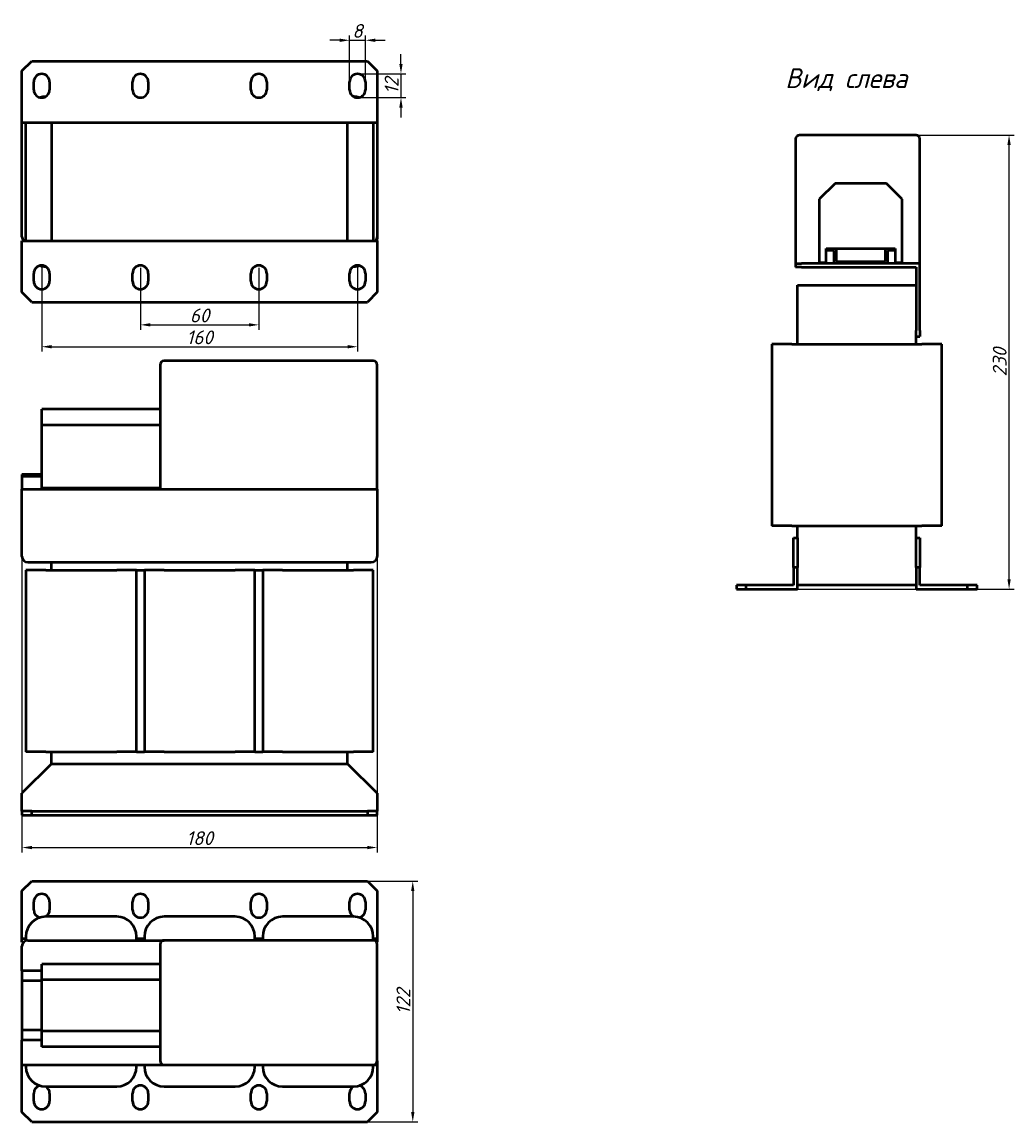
# Model space of a CAD drawing. Header units: millimetres. Extents: x 893 to 1396, y -269 to 288.
import ezdxf

# ---------------------------------------------------------------- set-up
doc = ezdxf.new("R2010")
doc.units = ezdxf.units.MM
doc.layers.get('Defpoints').update_dxf_attribs({"lineweight": 25})
doc.layers.add('Видимый контур (ГОСТ)', color=7, linetype='Continuous', lineweight=50)
doc.layers.add('Осн_СБ', color=7, linetype='Continuous', lineweight=50)
doc.styles.add('GOST-2.304_Type-B_italic', font='GOST Common Italic.ttf', dxfattribs={"height": 2.5})
doc.styles.add('ГОСТ', font='isocpeui.ttf')
doc.dimstyles.new('ISO-25', dxfattribs={"dimtxt": 3.5, "dimasz": 2.5, "dimexe": 1.25, "dimexo": 0.625, "dimtad": 1, "dimdec": 0, "dimtxsty": 'ГОСТ', "dimcen": 2.5, "dimclrd": 256, "dimclre": 256, "dimclrt": 256, "dimadec": 0, "dimazin": 0, "dimtfac": 1, "dimtdec": 0, "dimtmove": 0, "dimatfit": 3, "dimfxl": 1, "dimlwd": -1, "dimlwe": -1, "dimarcsym": 0})

# ---------------------------------------------------------------- blocks, each defined once
blk = doc.blocks.new('*D231')
at = {"transparency": 16777216}
for p, q in [((1318.19, 230.52), (1396.09, 230.52)), ((1393.59, 5.52), (1393.59, 225.52)), ((1274.69, 0.52), (1396.09, 0.52))]:
    blk.add_line(p, q, dxfattribs=at)
for points in [[(1392.75, 225.52), (1394.42, 225.52), (1393.59, 230.52)], [(1392.75, 5.52), (1394.42, 5.52), (1393.59, 0.52)]]:
    blk.add_solid(points, dxfattribs=at)
at = {"layer": 'Defpoints', "color": 0, "transparency": 16777216}
for p in [(1316.94, 230.52), (1393.59, 230.52), (1273.44, 0.52)]:
    blk.add_point(p, dxfattribs=at)
at = {"transparency": 16777216, "insert": (1388.84, 115.52), "char_height": 7, "attachment_point": 5, "rotation": 90, "style": 'ГОСТ'}
blk.add_mtext('230', dxfattribs=at)
blk = doc.blocks.new('*D232')
at = {"transparency": 16777216}
for p, q in [((984.72, -147.35), (1093.96, -147.35)), ((1091.46, -152.35), (1091.46, -264.35)), ((984.72, -269.35), (1093.96, -269.35))]:
    blk.add_line(p, q, dxfattribs=at)
for points in [[(1090.63, -152.35), (1092.29, -152.35), (1091.46, -147.35)], [(1090.63, -264.35), (1092.29, -264.35), (1091.46, -269.35)]]:
    blk.add_solid(points, dxfattribs=at)
at = {"layer": 'Defpoints', "color": 0, "transparency": 16777216}
for p in [(983.47, -147.35), (983.47, -269.35), (1091.46, -269.35)]:
    blk.add_point(p, dxfattribs=at)
at = {"transparency": 16777216, "insert": (1086.71, -208.35), "char_height": 7, "attachment_point": 5, "rotation": 90, "style": 'ГОСТ'}
blk.add_mtext('122', dxfattribs=at)
blk = doc.blocks.new('*D233')
at = {"transparency": 16777216}
for p, q in [((893.47, 32.86), (893.47, -132.84)), ((1073.47, 32.86), (1073.47, -132.84)), ((898.47, -130.34), (1068.47, -130.34))]:
    blk.add_line(p, q, dxfattribs=at)
for points in [[(898.47, -129.51), (898.47, -131.18), (893.47, -130.34)], [(1068.47, -129.51), (1068.47, -131.18), (1073.47, -130.34)]]:
    blk.add_solid(points, dxfattribs=at)
at = {"layer": 'Defpoints', "color": 0, "transparency": 16777216}
for p in [(893.47, 34.11), (1073.47, 34.11), (1073.47, -130.34)]:
    blk.add_point(p, dxfattribs=at)
at = {"transparency": 16777216, "insert": (983.47, -125.59), "char_height": 7, "attachment_point": 5, "style": 'ГОСТ'}
blk.add_mtext('180', dxfattribs=at)
blk = doc.blocks.new('*D234')
at = {"transparency": 16777216}
for p, q in [((953.47, 163.2), (953.47, 131.88)), ((1013.47, 163.2), (1013.47, 131.88)), ((958.47, 134.38), (1008.47, 134.38))]:
    blk.add_line(p, q, dxfattribs=at)
for points in [[(958.47, 135.22), (958.47, 133.55), (953.47, 134.38)], [(1008.47, 135.22), (1008.47, 133.55), (1013.47, 134.38)]]:
    blk.add_solid(points, dxfattribs=at)
at = {"layer": 'Defpoints', "color": 0, "transparency": 16777216}
for p in [(953.47, 164.45), (1013.47, 164.45), (1013.47, 134.38)]:
    blk.add_point(p, dxfattribs=at)
at = {"transparency": 16777216, "insert": (983.47, 139.13), "char_height": 7, "attachment_point": 5, "style": 'ГОСТ'}
blk.add_mtext('60', dxfattribs=at)
blk = doc.blocks.new('*D235')
at = {"transparency": 16777216}
for p, q in [((903.47, 163.2), (903.47, 120.8)), ((1063.47, 163.2), (1063.47, 120.8)), ((908.47, 123.3), (1058.47, 123.3))]:
    blk.add_line(p, q, dxfattribs=at)
for points in [[(908.47, 124.14), (908.47, 122.47), (903.47, 123.3)], [(1058.47, 124.14), (1058.47, 122.47), (1063.47, 123.3)]]:
    blk.add_solid(points, dxfattribs=at)
at = {"layer": 'Defpoints', "color": 0, "transparency": 16777216}
for p in [(903.47, 164.45), (1063.47, 164.45), (1063.47, 123.3)]:
    blk.add_point(p, dxfattribs=at)
at = {"transparency": 16777216, "insert": (983.47, 128.05), "char_height": 7, "attachment_point": 5, "style": 'ГОСТ'}
blk.add_mtext('160', dxfattribs=at)
blk = doc.blocks.new('*D236')
at = {"transparency": 16777216}
for p, q in [((1059.47, 256.7), (1059.47, 281)), ((1067.47, 256.7), (1067.47, 281)), ((1054.47, 278.5), (1049.47, 278.5)), ((1059.47, 278.5), (1067.47, 278.5)), ((1072.47, 278.5), (1077.47, 278.5))]:
    blk.add_line(p, q, dxfattribs=at)
for points in [[(1054.47, 279.34), (1054.47, 277.67), (1059.47, 278.5)], [(1072.47, 279.34), (1072.47, 277.67), (1067.47, 278.5)]]:
    blk.add_solid(points, dxfattribs=at)
at = {"layer": 'Defpoints', "color": 0, "transparency": 16777216}
for p in [(1067.47, 278.5), (1059.47, 255.45), (1067.47, 255.45)]:
    blk.add_point(p, dxfattribs=at)
at = {"transparency": 16777216, "insert": (1063.47, 283.25), "char_height": 7, "attachment_point": 5, "style": 'ГОСТ'}
blk.add_mtext('8', dxfattribs=at)
blk = doc.blocks.new('*D237')
at = {"transparency": 16777216}
for p, q in [((1085.49, 266.45), (1085.49, 271.45)), ((1064.72, 261.45), (1087.99, 261.45)), ((1085.49, 261.45), (1085.49, 249.45)), ((1064.72, 249.45), (1087.99, 249.45)), ((1085.49, 244.45), (1085.49, 239.45))]:
    blk.add_line(p, q, dxfattribs=at)
for points in [[(1084.65, 266.45), (1086.32, 266.45), (1085.49, 261.45)], [(1084.65, 244.45), (1086.32, 244.45), (1085.49, 249.45)]]:
    blk.add_solid(points, dxfattribs=at)
at = {"layer": 'Defpoints', "color": 0, "transparency": 16777216}
for p in [(1063.47, 261.45), (1063.47, 249.45), (1085.49, 249.45)]:
    blk.add_point(p, dxfattribs=at)
at = {"transparency": 16777216, "insert": (1080.74, 255.45), "char_height": 7, "attachment_point": 5, "rotation": 90, "style": 'ГОСТ'}
blk.add_mtext('12', dxfattribs=at)

msp = doc.modelspace()

# ---------------------------------------------------------------- linework, layer by layer
at = {"layer": 'Видимый контур (ГОСТ)'}
for p, q in [((893.47, 262.95), (898.47, 267.95)), ((898.47, 267.95), (1068.47, 267.95)), ((1068.47, 267.95), (1073.47, 262.95)), ((893.47, 236.95), (893.47, 262.95)), ((1073.47, 262.95), (1073.47, 236.95)), ((899.47, 253.45), (899.47, 257.45)), ((907.47, 257.45), (907.47, 253.45)), ((949.47, 253.45), (949.47, 257.45)), ((957.47, 257.45), (957.47, 253.45)), ((1009.47, 253.45), (1009.47, 257.45)), ((1017.47, 257.45), (1017.47, 253.45)), ((1059.47, 253.45), (1059.47, 257.45)), ((1067.47, 257.45), (1067.47, 253.45)), ((893.47, 236.95), (1073.47, 236.95)), ((893.47, 178.95), (893.47, 236.95)), ((895.47, 176.95), (895.47, 236.95)), ((908.47, 236.95), (908.47, 176.95)), ((1058.47, 176.95), (1058.47, 236.95)), ((1071.47, 236.95), (1071.47, 176.95)), ((1073.47, 236.95), (1073.47, 178.95)), ((1285.44, 228.52), (1285.44, 165.52)), ((1346.44, 230.52), (1287.44, 230.52)), ((1348.44, 165.52), (1348.44, 228.52)), ((1305.44, 206.02), (1297.44, 198.02)), ((1331.44, 206.02), (1305.44, 206.02)), ((1339.44, 198.02), (1331.44, 206.02)), ((1297.44, 198.02), (1297.44, 166.02)), ((1339.44, 166.02), (1339.44, 198.02)), ((1073.47, 178.95), (1073.47, 177.95)), ((893.47, 176.95), (1073.47, 176.95)), ((893.47, 150.95), (893.47, 176.95)), ((1073.47, 176.95), (1073.47, 150.95)), ((1300.94, 173.02), (1305.94, 173.02)), ((1300.94, 172.02), (1300.94, 173.02)), ((1305.94, 173.02), (1305.94, 166.52)), ((1305.94, 173.02), (1330.94, 173.02)), ((1330.94, 166.52), (1330.94, 173.02)), ((1330.94, 173.02), (1335.94, 173.02)), ((1335.94, 173.02), (1335.94, 172.02)), ((1304.94, 172.02), (1300.94, 172.02)), ((1300.94, 166.02), (1300.94, 172.02)), ((1304.94, 165.52), (1304.94, 172.02)), ((1335.94, 172.02), (1331.94, 172.02)), ((1331.94, 172.02), (1331.94, 165.52)), ((1335.94, 172.02), (1335.94, 166.02)), ((1285.44, 165.52), (1288.44, 165.52)), ((1285.44, 165.52), (1285.44, 163.52)), ((1288.44, 163.52), (1285.44, 163.52)), ((1348.44, 165.52), (1288.44, 165.52)), ((1288.44, 163.52), (1346.44, 163.52)), ((1297.44, 166.02), (1300.94, 166.02)), ((1331.94, 165.52), (1304.94, 165.52)), ((1305.94, 166.52), (1330.94, 166.52)), ((1335.94, 166.02), (1339.44, 166.02)), ((1346.44, 163.52), (1346.44, 131.52)), ((1348.44, 131.52), (1348.44, 165.52)), ((899.47, 156.45), (899.47, 160.45)), ((907.47, 160.45), (907.47, 156.45)), ((949.47, 156.45), (949.47, 160.45)), ((957.47, 160.45), (957.47, 156.45)), ((1009.47, 156.45), (1009.47, 160.45)), ((1017.47, 160.45), (1017.47, 156.45)), ((1059.47, 156.45), (1059.47, 160.45)), ((1067.47, 160.45), (1067.47, 156.45)), ((898.47, 145.95), (893.47, 150.95)), ((1073.47, 150.95), (1068.47, 145.95)), ((1286.44, 154.52), (1346.44, 154.52)), ((1286.44, 124.52), (1286.44, 154.52)), ((898.47, 145.95), (1068.47, 145.95)), ((1346.44, 128.52), (1346.44, 131.52)), ((1346.44, 124.52), (1346.44, 128.52)), ((1346.44, 128.52), (1348.44, 128.52)), ((1348.44, 131.52), (1348.44, 128.52)), ((1283.44, 124.52), (1273.44, 124.52)), ((1273.44, 124.52), (1273.44, 32.52)), ((1283.44, 124.52), (1349.44, 124.52)), ((1359.44, 124.52), (1349.44, 124.52)), ((1359.44, 32.52), (1359.44, 124.52)), ((963.47, 114.11), (963.47, 51.11)), ((1071.47, 116.11), (965.47, 116.11)), ((1073.47, 51.11), (1073.47, 114.11)), ((963.47, 91.61), (903.47, 91.61)), ((903.47, 83.61), (903.47, 91.61)), ((963.47, 83.61), (903.47, 83.61)), ((903.47, 51.61), (903.47, 83.61)), ((903.47, 58.61), (893.47, 58.61)), ((893.47, 58.61), (893.47, 57.61)), ((903.47, 57.61), (893.47, 57.61)), ((893.47, 57.61), (893.47, 51.11)), ((893.47, 51.11), (1073.47, 51.11)), ((893.47, 17.11), (893.47, 51.11)), ((963.47, 51.61), (903.47, 51.61)), ((965.47, 51.11), (1071.47, 51.11)), ((1073.47, 51.11), (1073.47, 17.11)), ((1283.44, 32.52), (1273.44, 32.52)), ((1283.44, 32.52), (1349.44, 32.52)), ((1286.44, 26.52), (1286.44, 32.52)), ((1346.44, 26.52), (1346.44, 32.52)), ((1359.44, 32.52), (1349.44, 32.52)), ((1284.44, 11.52), (1284.44, 26.52)), ((1284.44, 26.52), (1286.44, 26.52)), ((1286.44, 26.52), (1286.44, 11.52)), ((1346.44, 11.52), (1346.44, 26.52)), ((1346.44, 26.52), (1348.44, 26.52)), ((1348.44, 26.52), (1348.44, 11.52)), ((896.47, 14.11), (1070.47, 14.11)), ((908.47, 10.11), (908.47, 14.11)), ((1058.47, 10.11), (1058.47, 14.11)), ((1284.44, 11.52), (1284.44, 2.52)), ((1286.44, 11.52), (1284.44, 11.52)), ((1286.44, 0.52), (1286.44, 11.52)), ((1346.44, 11.52), (1346.44, 0.52)), ((1348.44, 11.52), (1346.44, 11.52)), ((1348.44, 2.52), (1348.44, 11.52)), ((905.47, 10.11), (895.47, 10.11)), ((895.47, 10.11), (895.47, -81.89)), ((905.47, 10.11), (941.47, 10.11)), ((951.47, 10.11), (941.47, 10.11)), ((951.47, -81.89), (951.47, 10.11)), ((951.47, 10.11), (955.47, 10.11)), ((965.47, 10.11), (955.47, 10.11)), ((955.47, 10.11), (955.47, -81.89)), ((965.47, 10.11), (1001.47, 10.11)), ((1011.47, 10.11), (1001.47, 10.11)), ((1011.47, -81.89), (1011.47, 10.11)), ((1011.47, 10.11), (1015.47, 10.11)), ((1025.47, 10.11), (1015.47, 10.11)), ((1015.47, 10.11), (1015.47, -81.89)), ((1025.47, 10.11), (1061.47, 10.11)), ((1071.47, 10.11), (1061.47, 10.11)), ((1071.47, -81.89), (1071.47, 10.11)), ((1255.44, 2.52), (1255.44, 0.52)), ((1260.44, 2.52), (1255.44, 2.52)), ((1255.44, 0.52), (1260.44, 0.52)), ((1260.44, 0.52), (1260.44, 2.52)), ((1284.44, 2.52), (1260.44, 2.52)), ((1260.44, 0.52), (1286.44, 0.52)), ((1346.44, 2.52), (1286.44, 2.52)), ((1346.44, 0.52), (1372.44, 0.52)), ((1372.44, 2.52), (1348.44, 2.52)), ((1377.44, 2.52), (1372.44, 2.52)), ((1372.44, 2.52), (1372.44, 0.52)), ((1372.44, 0.52), (1377.44, 0.52)), ((1377.44, 0.52), (1377.44, 2.52)), ((905.47, -81.89), (895.47, -81.89)), ((905.47, -81.89), (941.47, -81.89)), ((908.47, -87.89), (908.47, -81.89)), ((951.47, -81.89), (941.47, -81.89)), ((951.47, -81.89), (955.47, -81.89)), ((965.47, -81.89), (955.47, -81.89)), ((965.47, -81.89), (1001.47, -81.89)), ((1011.47, -81.89), (1001.47, -81.89)), ((1011.47, -81.89), (1015.47, -81.89)), ((1025.47, -81.89), (1015.47, -81.89)), ((1025.47, -81.89), (1061.47, -81.89)), ((1058.47, -87.89), (1058.47, -81.89)), ((1071.47, -81.89), (1061.47, -81.89)), ((908.47, -87.89), (893.47, -102.89)), ((908.47, -87.89), (1058.47, -87.89)), ((1073.47, -102.89), (1058.47, -87.89)), ((893.47, -111.89), (893.47, -102.89)), ((1073.47, -102.89), (1073.47, -111.89)), ((898.47, -111.89), (893.47, -111.89)), ((893.47, -111.89), (893.47, -113.89)), ((893.47, -113.89), (898.47, -113.89)), ((898.47, -113.89), (898.47, -111.89)), ((898.47, -111.89), (1068.47, -111.89)), ((898.47, -113.89), (1068.47, -113.89)), ((1073.47, -111.89), (1068.47, -111.89)), ((1068.47, -111.89), (1068.47, -113.89)), ((1068.47, -113.89), (1073.47, -113.89)), ((1073.47, -113.89), (1073.47, -111.89)), ((893.47, -152.35), (898.47, -147.35)), ((898.47, -147.35), (1068.47, -147.35)), ((1068.47, -147.35), (1073.47, -152.35)), ((893.47, -176.35), (893.47, -152.35)), ((1073.47, -152.35), (1073.47, -176.35)), ((899.47, -161.85), (899.47, -157.85)), ((907.47, -157.85), (907.47, -161.85)), ((949.47, -161.85), (949.47, -157.85)), ((957.47, -157.85), (957.47, -161.85)), ((1009.47, -161.85), (1009.47, -157.85)), ((1017.47, -157.85), (1017.47, -161.85)), ((1059.47, -161.85), (1059.47, -157.85)), ((1067.47, -157.85), (1067.47, -161.85)), ((941.47, -165.35), (905.47, -165.35)), ((1001.47, -165.35), (965.47, -165.35)), ((1061.47, -165.35), (1025.47, -165.35)), ((893.47, -178.35), (893.47, -176.35)), ((893.47, -176.35), (895.47, -176.35)), ((895.47, -175.35), (895.47, -177.52)), ((896.47, -177.35), (965.47, -177.35)), ((951.47, -177.35), (951.47, -175.35)), ((951.47, -176.35), (955.47, -176.35)), ((955.47, -175.35), (955.47, -177.35)), ((1071.47, -177.35), (965.47, -177.35)), ((1011.47, -177.35), (1011.47, -175.35)), ((1011.47, -176.35), (1015.47, -176.35)), ((1015.47, -175.35), (1015.47, -177.35)), ((1071.47, -177.35), (1071.47, -175.35)), ((1071.47, -176.35), (1073.47, -176.35)), ((1073.47, -176.35), (1073.47, -178.35)), ((894.24, -178.35), (893.47, -178.35)), ((893.47, -192.85), (893.47, -180.35)), ((963.47, -179.35), (963.47, -238.35)), ((1073.47, -178.35), (1073.21, -178.35)), ((1073.47, -238.35), (1073.47, -179.35)), ((963.47, -189.35), (903.47, -189.35)), ((903.47, -197.35), (903.47, -189.35)), ((903.47, -192.85), (893.47, -192.85)), ((893.47, -192.85), (893.47, -197.85)), ((903.47, -197.85), (893.47, -197.85)), ((893.47, -197.85), (893.47, -222.85)), ((963.47, -197.35), (903.47, -197.35)), ((903.47, -223.35), (903.47, -197.35)), ((903.47, -222.85), (893.47, -222.85)), ((893.47, -222.85), (893.47, -227.85)), ((903.47, -227.85), (893.47, -227.85)), ((893.47, -240.35), (893.47, -227.85)), ((963.47, -223.35), (903.47, -223.35)), ((903.47, -231.35), (903.47, -223.35)), ((963.47, -231.35), (903.47, -231.35)), ((1073.47, -238.35), (1073.47, -240.35)), ((893.47, -264.35), (893.47, -240.35)), ((893.47, -240.35), (965.47, -240.35)), ((895.47, -240.35), (895.47, -241.35)), ((951.47, -241.35), (951.47, -240.35)), ((955.47, -240.35), (955.47, -241.35)), ((965.47, -240.35), (1071.47, -240.35)), ((1011.47, -241.35), (1011.47, -240.35)), ((1015.47, -240.35), (1015.47, -241.35)), ((1071.47, -241.35), (1071.47, -240.35)), ((1071.47, -240.35), (1073.47, -240.35)), ((1073.47, -240.35), (1073.47, -264.35)), ((899.47, -258.85), (899.47, -254.85)), ((905.47, -251.35), (941.47, -251.35)), ((907.47, -254.85), (907.47, -258.85)), ((949.47, -258.85), (949.47, -254.85)), ((957.47, -254.85), (957.47, -258.85)), ((965.47, -251.35), (1001.47, -251.35)), ((1009.47, -258.85), (1009.47, -254.85)), ((1017.47, -254.85), (1017.47, -258.85)), ((1025.47, -251.35), (1061.47, -251.35)), ((1059.47, -258.85), (1059.47, -254.85)), ((1067.47, -254.85), (1067.47, -258.85)), ((898.47, -269.35), (893.47, -264.35)), ((1073.47, -264.35), (1068.47, -269.35)), ((898.47, -269.35), (1068.47, -269.35))]:
    msp.add_line(p, q, dxfattribs=at)
for centre, radius, start, end in [((903.47, 257.45), 4, 0, 180), ((953.47, 257.45), 4, 0, 180), ((1013.47, 257.45), 4, 0, 180), ((1063.47, 257.45), 4, 0, 180), ((903.47, 253.45), 4, 180, 0), ((953.47, 253.45), 4, 180, 0), ((1013.47, 253.45), 4, 180, 0), ((1063.47, 253.45), 4, 180, 0), ((905.47, 239.95), 10, 90.366, 106.4879), ((1061.47, 239.95), 10, 73.5121, 89.634), ((1287.44, 228.52), 2, 90, 180), ((1346.44, 228.52), 2, 0, 90), ((896.47, 178.95), 3, 180, 221.8103), ((1070.47, 178.95), 3, 318.1897, 0), ((1071.47, 177.95), 2, 330, 0), ((903.47, 160.45), 4, 0, 180), ((905.47, 173.95), 10, 253.5121, 269.634), ((953.47, 160.45), 4, 0, 180), ((1013.47, 160.45), 4, 0, 180), ((1063.47, 160.45), 4, 0, 180), ((1061.47, 173.95), 10, 270.366, 286.4879), ((903.47, 156.45), 4, 180, 0), ((953.47, 156.45), 4, 180, 0), ((1013.47, 156.45), 4, 180, 0), ((1063.47, 156.45), 4, 180, 0), ((965.47, 114.11), 2, 90, 180), ((1071.47, 114.11), 2, 0, 90), ((896.47, 17.11), 3, 180, 270), ((1070.47, 17.11), 3, 270, 0), ((903.47, -157.85), 4, 0, 180), ((953.47, -157.85), 4, 0, 180), ((1013.47, -157.85), 4, 0, 180), ((1063.47, -157.85), 4, 0, 180), ((905.47, -175.35), 10, 90, 180), ((903.47, -161.85), 4, 180, 257.905), ((903.47, -161.85), 4, 298.949, 0), ((941.47, -175.35), 10, 0, 90), ((953.47, -161.85), 4, 180, 0), ((965.47, -175.35), 10, 90, 180), ((1001.47, -175.35), 10, 0, 90), ((1013.47, -161.85), 4, 180, 0), ((1025.47, -175.35), 10, 90, 180), ((1063.47, -161.85), 4, 180, 241.051), ((1061.47, -175.35), 10, 0, 90), ((1063.47, -161.85), 4, 282.095, 0), ((896.47, -180.35), 3, 90, 180), ((965.47, -179.35), 2, 90, 180), ((1071.47, -179.35), 2, 0, 90), ((965.47, -238.35), 2, 180, 270), ((1071.47, -238.35), 2, 270, 0), ((905.47, -241.35), 10, 180, 270), ((941.47, -241.35), 10, 270, 0), ((965.47, -241.35), 10, 180, 270), ((1001.47, -241.35), 10, 270, 0), ((1025.47, -241.35), 10, 180, 270), ((1061.47, -241.35), 10, 270, 0), ((903.47, -254.85), 4, 102.095, 180), ((903.47, -254.85), 4, 0, 61.051), ((953.47, -254.85), 4, 0, 180), ((1013.47, -254.85), 4, 0, 180), ((1063.47, -254.85), 4, 118.949, 180), ((1063.47, -254.85), 4, 0, 77.905), ((903.47, -258.85), 4, 180, 0), ((953.47, -258.85), 4, 180, 0), ((1013.47, -258.85), 4, 180, 0), ((1063.47, -258.85), 4, 180, 0)]:
    msp.add_arc(centre, radius, start, end, dxfattribs=at)

# ---------------------------------------------------------------- texts
at = {"layer": 'Осн_СБ', "insert": (1280.19, 264.32), "char_height": 10, "width": 336.0264, "attachment_point": 1, "style": 'GOST-2.304_Type-B_italic'}
msp.add_mtext('Вид слева', dxfattribs=at)

# ---------------------------------------------------------------- dimensions: what is measured, and where the dimension line sits
for base, p1, p2, picture, middle in [((1067.47, 278.5), (1059.47, 255.45), (1067.47, 255.45), '*D236', (1063.47, 283.25)), ((1063.47, 123.3), (903.47, 164.45), (1063.47, 164.45), '*D235', (983.47, 128.05)), ((1013.47, 134.38), (953.47, 164.45), (1013.47, 164.45), '*D234', (983.47, 139.13)), ((1073.47, -130.34), (893.47, 34.11), (1073.47, 34.11), '*D233', (983.47, -125.59))]:
    dim = msp.add_linear_dim(base=base, p1=p1, p2=p2, dimstyle='ISO-25')
    dim.commit()
    dim.dimension.update_dxf_attribs({"geometry": picture, "text_midpoint": middle})
for base, p1, p2, picture, middle in [((1085.49, 249.45), (1063.47, 261.45), (1063.47, 249.45), '*D237', (1080.74, 255.45)), ((1393.59, 230.52), (1273.44, 0.52), (1316.94, 230.52), '*D231', (1388.84, 115.52)), ((1091.46, -269.35), (983.47, -147.35), (983.47, -269.35), '*D232', (1086.71, -208.35))]:
    dim = msp.add_linear_dim(base=base, p1=p1, p2=p2, angle=90, dimstyle='ISO-25')
    dim.commit()
    dim.dimension.update_dxf_attribs({"geometry": picture, "text_midpoint": middle})

doc.saveas('drawing.dxf')
